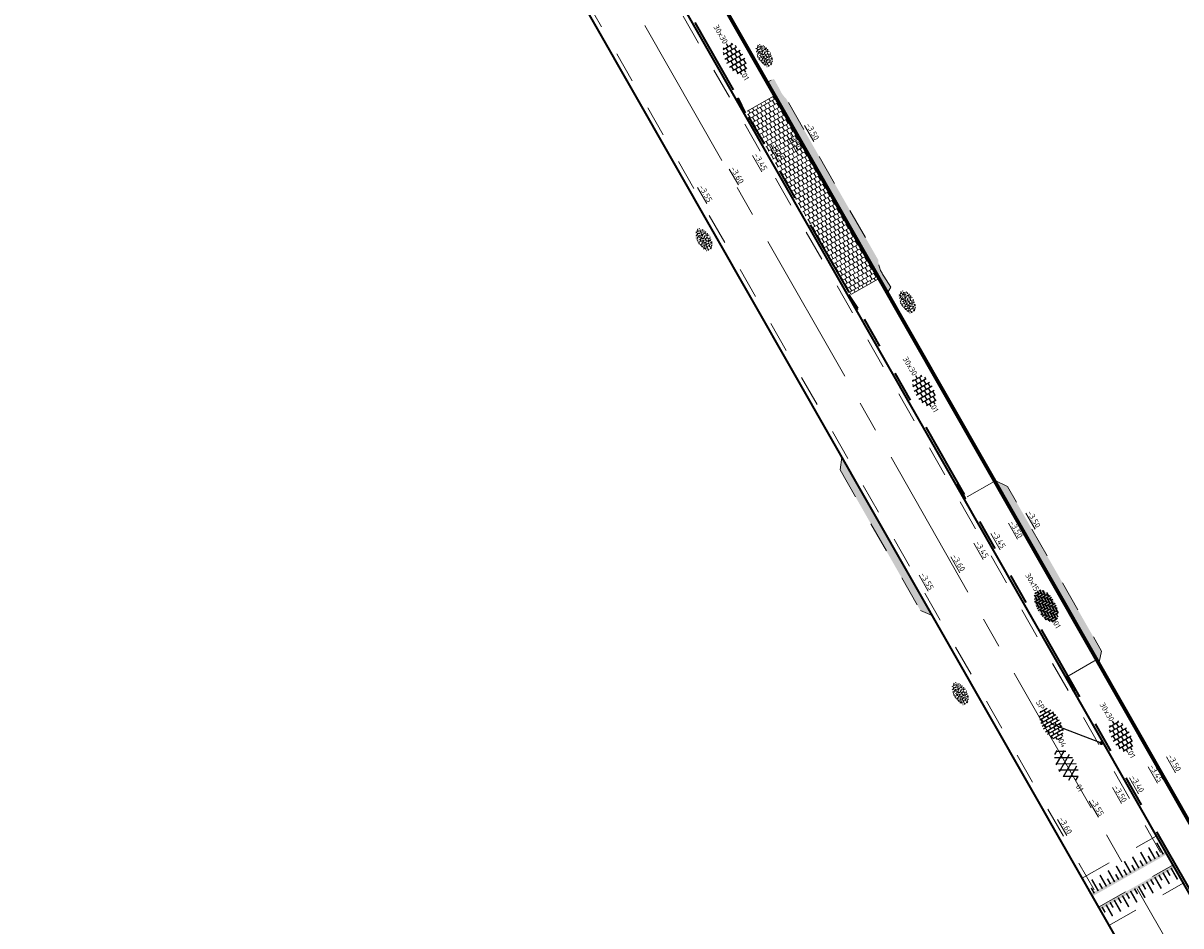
# Model space of a CAD drawing. Header units: metres. Extents: x 111691 to 117439, y 474133 to 478789.
# Tile 45 of 127: x 114739 to 114813, y 475750 to 475808. Entities that reach past the tile are written whole.
import ezdxf
from ezdxf.enums import TextEntityAlignment as Align

# ---------------------------------------------------------------- set-up
doc = ezdxf.new("R2010")
doc.units = ezdxf.units.M
for name, pattern in [('AM-AS', [16, 10, -2, 2, -2]), ('VH-TROTTOIRBAND_130-150', [15, 5, -2, 2, -2, 2, -2]), ('XX-HIDDEN', [4, 2, -2])]:
    doc.linetypes.add(name, pattern=pattern)
for name, color, linetype, lineweight in [('N-WE-AM-AS-G', 10, 'AM-AS', 18), ('N-WE-GR-GRAS-S', 60, 'Continuous', 25), ('N-WE-VH-HOOGTELABEL-T18', 2, 'Continuous', 18), ('N-WE-VH-KANTOPSLUITING_OPSLUITBAND_100X200-G', 150, 'Continuous', 35), ('N-WE-VH-KANTOPSLUITING_TROTTOIRBAND_130 150-G', 210, 'VH-TROTTOIRBAND_130-150', 35), ('N-WE-VH-KANTOPSLUITING_VERLOOPBAND-G', 40, 'Continuous', 35), ('N-WE-VH-KANTOPSLUITING_VOORKANTBAND-G', 7, 'Continuous', 35), ('N-WE-VH-KANTVERHARDING-G', 1, 'Continuous', 35), ('N-WE-VH-MARKERING_DREMPEL-G', 7, 'Continuous', 25), ('N-WE-VH-MARKERING_VOP-A', 7, 'Continuous', 25), ('N-WE-VH-MATERIAALGRENS-G', 7, 'XX-HIDDEN', 18), ('N-WE-VH-VERHARDING_ASFALT-S', 7, 'Continuous', 25), ('N-WE-VH-VERHARDING_HERSTRATEN-S', 253, 'Continuous', 25), ('N-WE-VH-VERHARDING_TEGEL-S', 7, 'Continuous', 25), ('N-WE-VH-VERHARDING_TEGEL60-A', 252, 'Continuous', 18), ('X-XX-AL-AANPIJLING_SYMBOLEN-T25', 7, 'Continuous', 25)]:
    doc.layers.add(name, color=color, linetype=linetype, lineweight=lineweight)
doc.styles.add('ISO', font='NLCS-ISO.ttf')
doc.styles.add('NLCS-ISO', font='NLCS-ISO.ttf')
doc.styles.add('NLCS-ISO-M200-T18', font='NLCS-ISO.ttf', dxfattribs={"height": 0.36})
doc.dimstyles.new('M200T25-PIJL', dxfattribs={"dimscale": 0.2, "dimtxt": 2.5, "dimasz": 2, "dimexe": 1, "dimexo": 0.25, "dimgap": 0.75, "dimtad": 1, "dimzin": 0, "dimdsep": 46, "dimtxsty": 'ISO', "dimcen": 0, "dimdle": 1, "dimse1": 1, "dimse2": 1, "dimclrt": 2, "dimazin": 0, "dimtfac": 1, "dimtdec": 4, "dimtmove": 2, "dimatfit": 3, "dimfxl": 1, "dimtolj": 1, "dimtzin": 0, "dimarcsym": 0})

# ---------------------------------------------------------------- blocks, each defined once
blk = doc.blocks.new('SVH-ASFALT-SO')
at = {"ltscale": 0.1}
for p, q in [((-3.36, 2.17), (-1.83, 4.83)), ((0.36, -0.07), (-2.31, 4.55)), ((-1.91, 0.69), (0.95, 5.64)), ((2.75, -0.22), (-0.47, 5.37)), ((0, 0), (3.27, 5.66)), ((4.87, 0.12), (1.65, 5.7)), ((2.18, -0.23), (5.32, 5.22)), ((6.7, 0.95), (4.04, 5.55)), ((4.66, 0.07), (7.07, 4.25)), ((7.83, 2.99), (7.15, 4.18)), ((-2.72, 1.26), (-3.45, 2.54))]:
    blk.add_line(p, q, dxfattribs=at)
at = {"style": 'NLCS-ISO'}
blk.add_attdef('KLEUR', text='', height=1.8, dxfattribs=at).set_placement((9.49, 2.74), align=Align.MIDDLE_LEFT)
at = {"style": 'NLCS-ISO', "flags": 1}
blk.add_attdef('FUNCTIE', text='', height=1.8, dxfattribs=at).set_placement((0.12, -3.58), align=Align.MIDDLE_CENTER)
blk = doc.blocks.new('SVH-BSS_KEIFORMAAT_HALFST-SO')
at = {"ltscale": 0.1}
for p, q in [((-5.46, 1.05), (-5.25, 1.05)), ((-5.25, -1.46), (-5.25, 1.28)), ((-5.25, 0), (-4.2, 0)), ((-4.2, -2.2), (-4.2, 2.03)), ((-4.2, 1.05), (-3.15, 1.05)), ((-3.15, -2.63), (-3.15, 2.46)), ((-3.15, 2.1), (-2.1, 2.1)), ((-3.15, 0), (-2.1, 0)), ((-2.1, -2.89), (-2.1, 2.72)), ((-2.1, 1.05), (-1.05, 1.05)), ((-1.05, -3.03), (-1.05, 2.86)), ((-1.05, 2.1), (0, 2.1)), ((-1.05, 0), (0, 0)), ((0, -3.06), (0, 2.88)), ((0, 1.05), (1.05, 1.05)), ((1.05, -2.98), (1.05, 2.81)), ((1.05, 2.1), (2.1, 2.1)), ((1.05, 0), (2.1, 0)), ((2.1, -2.8), (2.1, 2.62)), ((2.1, 1.05), (3.15, 1.05)), ((3.15, -2.47), (3.15, 2.3)), ((3.15, 2.1), (3.61, 2.1)), ((3.15, 0), (4.2, 0)), ((4.2, -1.94), (4.2, 1.76)), ((4.2, 1.05), (5, 1.05)), ((5.25, -0.83), (5.25, 0.66)), ((5.25, 0), (5.43, 0)), ((-5.58, -1.05), (-5.25, -1.05)), ((-4.39, -2.1), (-4.2, -2.1)), ((-4.2, -1.05), (-3.15, -1.05)), ((-3.15, -2.1), (-2.1, -2.1)), ((-2.1, -1.05), (-1.05, -1.05)), ((-1.05, -2.1), (0, -2.1)), ((0, -1.05), (1.05, -1.05)), ((1.05, -2.1), (2.1, -2.1)), ((2.1, -1.05), (3.15, -1.05)), ((3.15, -2.1), (3.93, -2.1)), ((4.2, -1.05), (5.12, -1.05))]:
    blk.add_line(p, q, dxfattribs=at)
at = {"style": 'NLCS-ISO'}
blk.add_attdef('FORMAAT', text='', height=1.8, dxfattribs=at).set_placement((-5.68, -0.09), align=Align.MIDDLE_RIGHT)
blk.add_attdef('KLEUR', text='', height=1.8, dxfattribs=at).set_placement((5.53, -0.09), align=Align.MIDDLE_LEFT)
at = {"style": 'NLCS-ISO', "flags": 1}
blk.add_attdef('FUNCTIE', text='', height=1.8, dxfattribs=at).set_placement((0.12, -3.58), align=Align.MIDDLE_CENTER)
blk = doc.blocks.new('SGR-GRAS_01-SO')
at = {"ltscale": 0.1}
for p, q in [((-1.96, -0.07), (-1.98, 0)), ((-1.93, 0.19), (-1.93, 0.24)), ((-1.89, 0.24), (-1.92, 0.25)), ((-1.67, 0.02), (-1.6, 0.04)), ((-1.6, 0.24), (-1.65, 0.29)), ((-1.53, 0.32), (-1.6, 0.35)), ((-1.45, 0.64), (-1.52, 0.66)), ((-1.52, 0.19), (-1.44, 0.19)), ((-1.47, 0.58), (-1.48, 0.65)), ((-1.43, 0.48), (-1.35, 0.5)), ((-1.36, 0.21), (-1.43, 0.23)), ((-1.42, 0.13), (-1.36, 0.17)), ((-1.38, 0.11), (-1.32, 0.16)), ((-1.37, 0.01), (-1.38, 0.08)), ((-1.33, 0.11), (-1.33, 0.19)), ((-1.3, 0.76), (-1.32, 0.77)), ((-1.28, 0.68), (-1.28, 0.76)), ((-1.17, 0.39), (-1.23, 0.43)), ((-1.17, 0.24), (-1.22, 0.29)), ((-1.15, 0.65), (-1.21, 0.7)), ((-1.11, 0.17), (-1.04, 0.19)), ((-1.03, 0.03), (-1.1, 0.07)), ((-0.94, 0.84), (-1, 0.88)), ((-0.97, 0.51), (-0.92, 0.57)), ((-0.89, 0.5), (-0.97, 0.52)), ((-0.94, 0.19), (-0.87, 0.19)), ((-0.92, 0.42), (-0.86, 0.46)), ((-0.89, 0.81), (-0.82, 0.81)), ((-0.87, 0.66), (-0.89, 0.73)), ((-0.8, 0.06), (-0.88, 0.08)), ((-0.87, 0.62), (-0.8, 0.64)), ((-0.8, 0.47), (-0.87, 0.51)), ((-0.75, 0.24), (-0.8, 0.29)), ((-0.77, 0.09), (-0.79, 0.16)), ((-0.73, 0.65), (-0.78, 0.7)), ((-0.74, 0.03), (-0.73, 0.11)), ((-0.67, 0.11), (-0.73, 0.14)), ((-0.69, 0.61), (-0.68, 0.68)), ((-0.58, 0.92), (-0.64, 0.96)), ((-0.56, 0.92), (-0.51, 0.97)), ((-0.56, 0.32), (-0.48, 0.34)), ((-0.44, 0.55), (-0.51, 0.59)), ((-0.43, 0.78), (-0.5, 0.8)), ((-0.42, 0.71), (-0.36, 0.74)), ((-0.34, 0.35), (-0.41, 0.37)), ((-0.32, 0.24), (-0.38, 0.29)), ((-0.31, 0.19), (-0.37, 0.22)), ((-0.37, 0.19), (-0.29, 0.19)), ((-0.31, 0.65), (-0.36, 0.7)), ((-0.32, 0.81), (-0.24, 0.81)), ((-0.32, 0.77), (-0.24, 0.79)), ((-0.28, 0.73), (-0.29, 0.81)), ((-0.21, 1), (-0.27, 1.03)), ((-0.24, 0.02), (-0.17, 0.04)), ((-0.18, 0.17), (-0.19, 0.24)), ((-0.08, 0.63), (-0.14, 0.67)), ((-0.14, -0.04), (-0.14, 0.03)), ((-0.09, 0.53), (-0.09, 0.6)), ((-0.08, 0.16), (-0.03, 0.21)), ((-0.07, 0.19), (0, 0.23)), ((0.06, 0.27), (-0.01, 0.3)), ((0, 0.47), (0.07, 0.49)), ((0.1, 0.24), (0.05, 0.29)), ((0.13, 0.64), (0.06, 0.66)), ((0.07, 0.99), (0.14, 1.03)), ((0.12, 0.65), (0.07, 0.7)), ((0.22, 0.2), (0.15, 0.22)), ((0.21, 0.19), (0.28, 0.19)), ((0.29, 0.71), (0.22, 0.75)), ((0.24, 0.92), (0.31, 0.94)), ((0.26, 0.81), (0.33, 0.81)), ((0.32, 0.81), (0.3, 0.89)), ((0.31, 0.17), (0.39, 0.19)), ((0.32, 0.57), (0.38, 0.62)), ((0.42, 0.34), (0.36, 0.38)), ((0.42, 0.25), (0.4, 0.32)), ((0.43, 0.48), (0.49, 0.51)), ((0.53, 0.24), (0.47, 0.29)), ((0.54, 0.65), (0.49, 0.7)), ((0.56, -0.02), (0.49, 0.02)), ((0.5, 0.45), (0.51, 0.53)), ((0.59, 0.93), (0.52, 0.94)), ((0.55, 0.62), (0.63, 0.64)), ((0.65, 0.79), (0.58, 0.83)), ((0.68, 0.49), (0.61, 0.51)), ((0.77, 0.05), (0.7, 0.07)), ((0.78, 0.42), (0.72, 0.46)), ((0.78, 0.19), (0.86, 0.19)), ((0.83, 0.81), (0.91, 0.81)), ((0.92, 0.06), (0.85, 0.09)), ((0.87, 0.31), (0.94, 0.33)), ((0.95, 0.24), (0.9, 0.29)), ((0.91, 0.89), (0.91, 0.92)), ((0.97, 0.65), (0.91, 0.7)), ((0.93, 0.76), (0.99, 0.8)), ((1.01, 0.87), (0.95, 0.91)), ((1.01, 0.33), (1, 0.4)), ((1.15, 0.78), (1.08, 0.8)), ((1.15, 0.5), (1.08, 0.54)), ((1.1, 0.38), (1.1, 0.45)), ((1.11, 0.77), (1.18, 0.79)), ((1.24, 0.34), (1.17, 0.36)), ((1.18, 0.01), (1.26, 0.03)), ((1.21, 0.21), (1.26, 0.26)), ((1.28, 0.14), (1.22, 0.17)), ((1.28, 0.25), (1.35, 0.29)), ((1.37, 0.24), (1.32, 0.29)), ((1.39, 0.65), (1.34, 0.7)), ((1.36, 0.19), (1.43, 0.19)), ((1.42, 0.46), (1.5, 0.48)), ((1.51, 0.58), (1.44, 0.62)), ((1.64, 0.21), (1.58, 0.25)), ((1.61, 0.41), (1.59, 0.48)), ((1.69, 0.3), (1.7, 0.37)), ((1.79, 0.19), (1.72, 0.21)), ((1.74, 0.16), (1.81, 0.18)), ((1.8, 0.24), (1.75, 0.29)), ((1.93, 0.19), (1.95, 0.19)), ((-1.92, -0.16), (-1.85, -0.12)), ((-1.82, -0.08), (-1.9, -0.06)), ((-1.76, -0.13), (-1.82, -0.09)), ((-1.78, -0.3), (-1.73, -0.25)), ((-1.62, -0.5), (-1.69, -0.46)), ((-1.63, -0.57), (-1.68, -0.52)), ((-1.61, -0.17), (-1.67, -0.11)), ((-1.57, -0.44), (-1.49, -0.44)), ((-1.54, -0.66), (-1.5, -0.64)), ((-1.4, -0.05), (-1.46, -0.01)), ((-1.38, -0.46), (-1.38, -0.39)), ((-1.35, -0.28), (-1.28, -0.26)), ((-1.27, -0.23), (-1.34, -0.21)), ((-1.26, -0.42), (-1.33, -0.38)), ((-1.27, -0.56), (-1.28, -0.48)), ((-1.21, -0.57), (-1.26, -0.52)), ((-1.18, -0.67), (-1.25, -0.65)), ((-1.19, -0.17), (-1.24, -0.11)), ((-1.13, -0.78), (-1.19, -0.75)), ((-1.06, -0.39), (-1, -0.35)), ((-1.04, -0.58), (-0.97, -0.57)), ((-0.99, -0.44), (-0.92, -0.44)), ((-0.9, -0.34), (-0.96, -0.3)), ((-0.9, -0.65), (-0.84, -0.6)), ((-0.84, -0.94), (-0.85, -0.93)), ((-0.78, -0.57), (-0.84, -0.52)), ((-0.76, -0.7), (-0.83, -0.67)), ((-0.76, -0.17), (-0.82, -0.11)), ((-0.8, -0.13), (-0.73, -0.11)), ((-0.71, -0.38), (-0.79, -0.36)), ((-0.79, -0.54), (-0.78, -0.46)), ((-0.72, -0.89), (-0.65, -0.87)), ((-0.71, -0.9), (-0.64, -0.86)), ((-0.62, -0.82), (-0.7, -0.8)), ((-0.67, -0.48), (-0.69, -0.4)), ((-0.53, -0.26), (-0.6, -0.22)), ((-0.58, -0.99), (-0.59, -0.97)), ((-0.57, -0.1), (-0.5, -0.06)), ((-0.49, -0.25), (-0.44, -0.19)), ((-0.48, -0.44), (-0.41, -0.42)), ((-0.4, -0.63), (-0.46, -0.59)), ((-0.38, -0.98), (-0.43, -0.93)), ((-0.42, -0.44), (-0.34, -0.44)), ((-0.36, -0.57), (-0.41, -0.52)), ((-0.34, -0.17), (-0.39, -0.11)), ((-0.26, -0.99), (-0.33, -0.95)), ((-0.25, -0.09), (-0.32, -0.07)), ((-0.17, -0.18), (-0.24, -0.14)), ((-0.16, -0.53), (-0.23, -0.51)), ((-0.21, -0.61), (-0.15, -0.58)), ((-0.19, -0.62), (-0.19, -0.54)), ((-0.17, -0.74), (-0.1, -0.72)), ((-0.07, -0.97), (-0.14, -0.95)), ((-0.04, -0.55), (-0.1, -0.51)), ((-0.08, -0.4), (-0.09, -0.32)), ((-0.01, -1.01), (0.04, -0.95)), ((0.05, -0.98), (0, -0.93)), ((0.07, -0.57), (0.01, -0.52)), ((0.02, -0.96), (0.01, -0.89)), ((0.08, -0.17), (0.03, -0.11)), ((0.1, -0.91), (0.03, -0.88)), ((0.07, -0.29), (0.14, -0.27)), ((0.19, -0.1), (0.13, -0.06)), ((0.16, -0.44), (0.23, -0.44)), ((0.17, -1.04), (0.22, -1.02)), ((0.31, -0.24), (0.24, -0.22)), ((0.33, -0.47), (0.26, -0.43)), ((0.29, -0.33), (0.35, -0.29)), ((0.4, -0.68), (0.32, -0.66)), ((0.39, -0.6), (0.45, -0.55)), ((0.39, -0.59), (0.46, -0.57)), ((0.4, -0.69), (0.41, -0.62)), ((0.46, -0.83), (0.4, -0.8)), ((0.47, -0.98), (0.42, -0.93)), ((0.49, -0.57), (0.44, -0.52)), ((0.45, -0.12), (0.46, -0.05)), ((0.51, -0.17), (0.45, -0.11)), ((0.52, -0.32), (0.5, -0.24)), ((0.62, -0.88), (0.6, -0.81)), ((0.63, -0.14), (0.7, -0.12)), ((0.69, -0.39), (0.62, -0.35)), ((0.64, -0.84), (0.71, -0.81)), ((0.7, -0.89), (0.77, -0.88)), ((0.73, -0.44), (0.81, -0.44)), ((0.82, -0.76), (0.76, -0.72)), ((0.78, -0.04), (0.85, 0)), ((0.86, -0.39), (0.79, -0.37)), ((0.8, -0.19), (0.85, -0.14)), ((0.86, -0.94), (0.84, -0.93)), ((0.91, -0.57), (0.86, -0.52)), ((0.93, -0.17), (0.88, -0.11)), ((0.95, -0.83), (0.88, -0.81)), ((0.94, -0.44), (1.01, -0.42)), ((1.05, -0.31), (0.99, -0.27)), ((1, -0.77), (1, -0.7)), ((1.05, -0.2), (1.05, -0.12)), ((1.11, -0.24), (1.1, -0.16)), ((1.19, -0.68), (1.12, -0.64)), ((1.14, -0.56), (1.21, -0.52)), ((1.21, -0.8), (1.2, -0.73)), ((1.33, -0.1), (1.26, -0.08)), ((1.26, -0.75), (1.33, -0.73)), ((1.34, -0.57), (1.29, -0.52)), ((1.36, -0.17), (1.3, -0.11)), ((1.31, -0.44), (1.38, -0.44)), ((1.42, -0.23), (1.35, -0.19)), ((1.42, -0.54), (1.35, -0.52)), ((1.55, -0.6), (1.49, -0.56)), ((1.5, -0.29), (1.57, -0.27)), ((1.64, -0.27), (1.65, -0.2)), ((1.64, -0.27), (1.7, -0.23)), ((1.68, -0.55), (1.74, -0.5)), ((1.71, -0.16), (1.69, -0.09)), ((1.78, -0.15), (1.71, -0.11)), ((1.71, -0.52), (1.71, -0.52)), ((1.78, -0.17), (1.73, -0.11)), ((1.88, -0.25), (1.81, -0.23))]:
    blk.add_line(p, q, dxfattribs=at)
at = {"ltscale": 0.1, "style": 'NLCS-ISO'}
blk.add_attdef('TYPE', text='', height=0.5, dxfattribs=at).set_placement((3.47, -0.02), align=Align.MIDDLE_CENTER)
blk = doc.blocks.new('SVH-TEGEL_150X300_DIK_ELLEBOOG-SO')
h = blk.add_hatch(color=254)
h.dxf.hatch_style = 1
edge = h.paths.add_edge_path()
edge.add_ellipse((0.01, 0.01), major_axis=(-5.66, 0), ratio=0.530464, start_angle=0, end_angle=360)
for p, q in [((-5.48, 0.75), (-4.5, 0.75)), ((-5.25, 0.75), (-5.48, 0.75)), ((-5.25, 1.12), (-5.25, 0.75)), ((-5.25, 1.12), (-5.25, 0.75)), ((-5.25, 0.75), (-3.75, 0.75)), ((-4.9, 1.5), (-3.75, 1.5)), ((-4.5, 1.5), (-4.9, 1.5)), ((-4.5, 1.82), (-4.5, 1.5)), ((-4.5, 1.82), (-4.5, 1.5)), ((-4.5, 1.5), (-3, 1.5)), ((-3.75, 0.75), (-4.5, 0.75)), ((-4.5, 0.75), (-4.5, -0.75)), ((-4.5, 0.75), (-4.5, 0)), ((-3, 1.5), (-3.75, 1.5)), ((-3.75, 1.5), (-3.75, 0)), ((-3.75, 1.5), (-3.75, 0.75)), ((-3.75, 0.75), (-3.75, -0.75)), ((-3.74, 2.25), (-3, 2.25)), ((-3.74, 2.25), (-2.25, 2.25)), ((-2.25, 2.25), (-3, 2.25)), ((-3, 2.25), (-3, 0.75)), ((-3, 2.25), (-3, 1.5)), ((-3, 1.5), (-3, 0)), ((-2.25, 0.75), (-3, 0.75)), ((-3, 0.75), (-3, 0)), ((-3, 0.75), (-1.5, 0.75)), ((-2.25, 2.75), (-2.25, 1.5)), ((-2.25, 2.75), (-2.25, 2.25)), ((-2.25, 2.25), (-2.25, 0.75)), ((-2.25, 1.5), (-2.25, 0.75)), ((-2.25, 1.5), (-0.75, 1.5)), ((-1.5, 1.5), (-2.25, 1.5)), ((-2.25, 0.75), (-0.75, 0.75)), ((-1.5, 2.89), (-1.5, 1.5)), ((-1.5, 2.89), (-1.5, 2.25)), ((-1.5, 2.25), (-1.5, 1.5)), ((-1.5, 2.25), (0, 2.25)), ((-0.75, 2.25), (-1.5, 2.25)), ((-1.5, 1.5), (0, 1.5)), ((-0.75, 0.75), (-1.5, 0.75)), ((-1.5, 0.75), (-1.5, -0.75)), ((-1.5, 0.75), (-1.5, 0)), ((-0.75, 2.97), (-0.75, 2.25)), ((-0.75, 2.97), (-0.75, 2.25)), ((-0.75, 2.25), (0.75, 2.25)), ((0, 1.5), (-0.75, 1.5)), ((-0.75, 1.5), (-0.75, 0)), ((-0.75, 1.5), (-0.75, 0.75)), ((-0.75, 0.75), (-0.75, -0.75)), ((0, 0), (-0.75, 0)), ((0.75, 2.25), (0, 2.25)), ((0, 2.25), (0, 0.75)), ((0, 2.25), (0, 1.5)), ((0, 1.5), (0, 0)), ((0, 0.75), (1.5, 0.75)), ((0, 0.75), (0, 0)), ((0.75, 0.75), (0, 0.75)), ((0, 0), (1.5, 0)), ((0.75, 2.97), (0.75, 1.5)), ((0.75, 2.97), (0.75, 2.25)), ((0.75, 2.25), (0.75, 0.75)), ((0.75, 1.5), (0.75, 0.75)), ((0.75, 1.5), (2.25, 1.5)), ((1.5, 1.5), (0.75, 1.5)), ((0.75, 0.75), (2.25, 0.75)), ((1.5, 0), (0.75, 0)), ((1.5, 2.89), (1.5, 1.5)), ((1.5, 2.89), (1.5, 2.25)), ((1.5, 2.25), (1.5, 1.5)), ((1.5, 2.25), (3, 2.25)), ((2.25, 2.25), (1.5, 2.25)), ((1.5, 1.5), (3, 1.5)), ((1.5, 0.75), (1.5, 0)), ((2.25, 0.75), (1.5, 0.75)), ((1.5, 0.75), (1.5, -0.75)), ((1.5, 0), (1.5, -1.5)), ((2.25, 2.75), (2.25, 2.25)), ((2.25, 2.75), (2.25, 2.25)), ((2.25, 2.25), (3.74, 2.25)), ((2.25, 1.5), (2.25, 0.75)), ((3, 1.5), (2.25, 1.5)), ((2.25, 1.5), (2.25, 0)), ((2.25, 0.75), (2.25, -0.75)), ((2.25, 0), (2.25, -0.75)), ((2.25, 0), (3.75, 0)), ((3, 0), (2.25, 0)), ((3, 2.25), (3, 1.5)), ((3.74, 2.25), (3, 2.25)), ((3, 2.25), (3, 0.75)), ((3, 1.5), (3, 0)), ((3, 0.75), (3, 0)), ((3, 0.75), (4.5, 0.75)), ((3.75, 0.75), (3, 0.75)), ((3, 0), (4.5, 0)), ((3.75, 2.25), (3.75, 0.75)), ((3.75, 1.5), (3.75, 0.75)), ((3.75, 1.5), (4.9, 1.5)), ((3.75, 0.75), (5.25, 0.75)), ((3.75, 0), (3.75, -0.75)), ((4.5, 0), (3.75, 0)), ((3.75, 0), (3.75, -1.5)), ((4.5, 0.75), (4.5, 0)), ((5.25, 0.75), (4.5, 0.75)), ((4.5, 0.75), (4.5, -0.75)), ((4.5, 0), (4.5, -1.5)), ((5.25, 1.12), (5.25, 0.75)), ((5.25, 0.75), (5.25, -0.75)), ((5.25, 0), (5.25, -0.75)), ((5.25, 0), (5.66, 0)), ((-5.66, 0), (-5.25, 0)), ((-5.66, 0), (-4.5, 0)), ((-5.25, -0.75), (-5.48, -0.75)), ((-5.48, -0.75), (-5.25, -0.75)), ((-4.5, 0), (-5.25, 0)), ((-5.25, 0), (-5.25, -1.12)), ((-5.25, 0), (-5.25, -0.75)), ((-5.25, -0.75), (-5.25, -1.12)), ((-4.5, -1.5), (-4.9, -1.5)), ((-4.9, -1.5), (-3.75, -1.5)), ((-4.5, 0), (-4.5, -1.5)), ((-3.75, -0.75), (-4.5, -0.75)), ((-4.5, -0.75), (-4.5, -1.5)), ((-4.5, -0.75), (-3, -0.75)), ((-4.5, -1.5), (-3, -1.5)), ((-3, 0), (-3.75, 0)), ((-3.75, 0), (-3.75, -0.75)), ((-3.75, 0), (-2.25, 0)), ((-3.75, -0.75), (-2.25, -0.75)), ((-3, -1.5), (-3.75, -1.5)), ((-3.75, -1.5), (-3.75, -2.25)), ((-3.75, -1.5), (-3.75, -2.25)), ((-3, 0), (-1.5, 0)), ((-2.25, -0.75), (-3, -0.75)), ((-3, -0.75), (-3, -2.25)), ((-3, -0.75), (-3, -1.5)), ((-3, -1.5), (-3, -2.54)), ((-2.25, -2.25), (-3, -2.25)), ((-3, -2.25), (-3, -2.54)), ((-3, -2.25), (-1.5, -2.25)), ((-1.5, 0), (-2.25, 0)), ((-2.25, 0), (-2.25, -1.5)), ((-2.25, 0), (-2.25, -0.75)), ((-2.25, -0.75), (-2.25, -2.25)), ((-1.5, -1.5), (-2.25, -1.5)), ((-2.25, -1.5), (-2.25, -2.25)), ((-2.25, -1.5), (-0.75, -1.5)), ((-2.25, -2.25), (-0.75, -2.25)), ((-1.5, 0), (-1.5, -1.5)), ((-0.75, -0.75), (-1.5, -0.75)), ((-1.5, -0.75), (-1.5, -1.5)), ((-1.5, -0.75), (0, -0.75)), ((-1.5, -1.5), (0, -1.5)), ((-1.5, -2.25), (-1.5, -2.89)), ((-0.75, 0), (-0.75, -0.75)), ((-0.75, 0), (0.75, 0)), ((-0.75, -0.75), (0.75, -0.75)), ((-0.75, -1.5), (-0.75, -2.25)), ((0, -1.5), (-0.75, -1.5)), ((-0.75, -1.5), (-0.75, -2.97)), ((0, -0.75), (0, -1.5)), ((0.75, -0.75), (0, -0.75)), ((0, -0.75), (0, -2.25)), ((0, -1.5), (0, -3)), ((0.75, -2.25), (0, -2.25)), ((0, -2.25), (0, -3)), ((0, -2.25), (1.5, -2.25)), ((0.75, 0), (0.75, -0.75)), ((0.75, 0), (0.75, -1.5)), ((0.75, -0.75), (0.75, -2.25)), ((1.5, -1.5), (0.75, -1.5)), ((0.75, -1.5), (0.75, -2.25)), ((0.75, -1.5), (2.25, -1.5)), ((0.75, -2.25), (2.25, -2.25)), ((1.5, -0.75), (1.5, -1.5)), ((1.5, -0.75), (3, -0.75)), ((2.25, -0.75), (1.5, -0.75)), ((1.5, -1.5), (3, -1.5)), ((1.5, -2.25), (1.5, -2.89)), ((2.25, -2.25), (1.5, -2.25)), ((1.5, -2.25), (1.5, -2.89)), ((2.25, -0.75), (3.75, -0.75)), ((2.25, -1.5), (2.25, -2.25)), ((3, -1.5), (2.25, -1.5)), ((2.25, -1.5), (2.25, -2.75)), ((2.25, -2.25), (2.25, -2.75)), ((3, -0.75), (3, -1.5)), ((3.75, -0.75), (3, -0.75)), ((3, -0.75), (3, -2.25)), ((3, -1.5), (3, -2.54)), ((3, -2.25), (3, -2.54)), ((3, -2.25), (3.74, -2.25)), ((3.74, -2.25), (3, -2.25)), ((3.75, -0.75), (3.75, -2.25)), ((3.75, -1.5), (3.75, -2.25)), ((3.75, -1.5), (4.9, -1.5)), ((4.5, -1.5), (3.75, -1.5)), ((4.5, -0.75), (4.5, -1.5)), ((4.5, -0.75), (5.48, -0.75)), ((5.25, -0.75), (4.5, -0.75)), ((4.5, -1.5), (4.9, -1.5)), ((5.25, -0.75), (5.48, -0.75))]:
    blk.add_line(p, q)
at = {"style": 'NLCS-ISO'}
blk.add_attdef('FORMAAT', text='', height=1.8, dxfattribs=at).set_placement((-5.76, 0), align=Align.MIDDLE_RIGHT)
blk.add_attdef('KLEUR', text='', height=1.8, dxfattribs=at).set_placement((5.76, 0), align=Align.MIDDLE_LEFT)
at = {"style": 'NLCS-ISO', "flags": 1}
blk.add_attdef('FUNCTIE', text='', height=1.8, dxfattribs=at).set_placement((0.12, -3.58), align=Align.MIDDLE_CENTER)
blk = doc.blocks.new('SVH-TEGEL_300X300_DUN_HALFST-SO')
for p, q in [((-5.66, 0), (-4.5, 0)), ((-4.89, 1.5), (-4.5, 1.5)), ((-4.5, -1.8), (-4.5, 1.8)), ((-4.5, 0.75), (-3, 0.75)), ((-3.7, 2.25), (-3, 2.25)), ((-3, -2.52), (-3, 2.52)), ((-3, 1.5), (-1.5, 1.5)), ((-3, 0), (-1.5, 0)), ((-1.5, -2.87), (-1.5, 2.87)), ((-1.5, 2.25), (0, 2.25)), ((-1.5, 0.75), (0, 0.75)), ((0, -2.97), (0, 2.97)), ((0, 1.5), (1.5, 1.5)), ((0, 0), (1.5, 0)), ((1.5, -2.87), (1.5, 2.87)), ((1.5, 2.25), (3, 2.25)), ((1.5, 0.75), (3, 0.75)), ((3, -2.52), (3, 2.52)), ((3, 1.5), (4.5, 1.5)), ((3, 0), (4.5, 0)), ((4.5, -1.8), (4.5, 1.8)), ((4.5, 0.75), (5.48, 0.75)), ((-4.89, -1.5), (-4.5, -1.5)), ((-4.5, -0.75), (-3, -0.75)), ((-3.7, -2.25), (-3, -2.25)), ((-3, -1.5), (-1.5, -1.5)), ((-1.5, -0.75), (0, -0.75)), ((-1.5, -2.25), (0, -2.25)), ((0, -1.5), (1.5, -1.5)), ((1.5, -0.75), (3, -0.75)), ((1.5, -2.25), (3, -2.25)), ((3, -1.5), (4.5, -1.5)), ((4.5, -0.75), (5.48, -0.75))]:
    blk.add_line(p, q)
at = {"style": 'NLCS-ISO'}
blk.add_attdef('FORMAAT', text='', height=1.8, dxfattribs=at).set_placement((-5.76, 0), align=Align.MIDDLE_RIGHT)
blk.add_attdef('KLEUR', text='', height=1.8, dxfattribs=at).set_placement((5.58, 0), align=Align.MIDDLE_LEFT)
at = {"style": 'NLCS-ISO', "flags": 1}
blk.add_attdef('FUNCTIE', text='', height=1.8, dxfattribs=at).set_placement((0.12, -3.58), align=Align.MIDDLE_CENTER)

msp = doc.modelspace()

# ---------------------------------------------------------------- hatches: boundary and pattern name
at = {"layer": 'N-WE-VH-MARKERING_VOP-A'}
h = msp.add_hatch(color=256, dxfattribs=at)
h.dxf.hatch_style = 1
h.paths.add_polyline_path([(114807.264, 475752.175), (114807.363, 475752.001), (114812.138, 475754.709), (114812.041, 475754.884)])
h = msp.add_hatch(color=256, dxfattribs=at)
h.dxf.hatch_style = 1
h.paths.add_polyline_path([(114807.758, 475751.308), (114807.857, 475751.134), (114812.632, 475753.84), (114812.533, 475754.013)])
at = {"layer": 'N-WE-VH-VERHARDING_HERSTRATEN-S'}
h = msp.add_hatch(color=256, dxfattribs=at)
h.dxf.hatch_style = 1
h.paths.add_polyline_path([(114787.657, 475803.371, -0.1046), (114787.216, 475804.012), (114786.865, 475804.655), (114786.484, 475804.459), (114794.205, 475790.921), (114794.389, 475791.238), (114793.935, 475791.954, -0.14644), (114793.573, 475792.998)])
h = msp.add_hatch(color=256, dxfattribs=at)
h.dxf.hatch_style = 1
h.paths.add_polyline_path([(114791.233, 475780.286), (114791.126, 475779.464), (114796.288, 475770.413), (114797.047, 475770.09)])
h = msp.add_hatch(color=256, dxfattribs=at)
h.dxf.hatch_style = 1
h.paths.add_polyline_path([(114801.903, 475778.391), (114801.135, 475778.769), (114807.793, 475767.093), (114807.948, 475767.791)])
at = {"layer": 'N-WE-VH-VERHARDING_TEGEL60-A'}
h = msp.add_hatch(dxfattribs=at)
h.set_pattern_fill('AVH-TEGEL_300X300_HALFST-SO', color=256, angle=299.72, pattern_type=2)
h.set_pattern_definition([(299.72, (0, 0), (0.278997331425, -0.18617327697), [0.3, -0.3]), (29.72, (0, 0), (-0.14872855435, 0.26053755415), [])])
h.paths.add_polyline_path([(114791.776, 475790.74), (114793.6, 475791.78), (114786.881, 475803.563), (114785.057, 475802.522)])

# ---------------------------------------------------------------- linework, layer by layer
at = {"layer": 'N-WE-AM-AS-G'}
msp.add_lwpolyline([(114683.337, 475975.123), (114754.77, 475849.778), (114940.564, 475523.974)], dxfattribs=at)
at = {"layer": 'N-WE-VH-KANTOPSLUITING_OPSLUITBAND_100X200-G', "flags": 128}
msp.add_lwpolyline([(114925.449, 475560.571), (114759.114, 475852.253), (114685.572, 475981.299, -0.004745), (114685.516, 475981.4, -0.004745), (114685.534, 475981.409)], format="xyb", dxfattribs=at)
at = {"layer": 'N-WE-VH-KANTOPSLUITING_TROTTOIRBAND_130 150-G', "flags": 128}
msp.add_lwpolyline([(114685.204, 475977.696), (114757.29, 475851.214), (114938.253, 475533.88)], dxfattribs=at)
at = {"layer": 'N-WE-VH-KANTOPSLUITING_VERLOOPBAND-G'}
for points in [[(114784.431, 475803.317), (114784.605, 475803.416)], [(114784.558, 475803.396), (114784.991, 475802.485), (114784.431, 475803.317)], [(114784.926, 475802.448), (114785.057, 475802.522)], [(114791.645, 475790.665), (114791.776, 475790.74)], [(114792.271, 475789.871), (114791.711, 475790.702), (114792.141, 475789.797)], [(114792.141, 475789.797), (114792.271, 475789.871)], [(114798.598, 475778.474), (114798.728, 475778.548)], [(114798.728, 475778.548), (114799.158, 475777.642), (114798.598, 475778.474)], [(114799.093, 475777.605), (114799.223, 475777.679)], [(114805.648, 475766.111), (114805.778, 475766.185)], [(114806.143, 475765.242), (114805.713, 475766.148), (114806.274, 475765.316)], [(114806.143, 475765.242), (114806.274, 475765.316)]]:
    msp.add_lwpolyline(points, dxfattribs=at)
at = {"layer": 'N-WE-VH-KANTOPSLUITING_VOORKANTBAND-G', "flags": 128}
msp.add_lwpolyline([(114945.006, 475526.479), (114759.201, 475852.303), (114685.659, 475981.348, -0.003536), (114685.618, 475981.422)], format="xyb", dxfattribs=at)
at = {"layer": 'N-WE-VH-KANTOPSLUITING_VOORKANTBAND-G'}
msp.add_lwpolyline([(114685.302, 475977.229), (114757.159, 475851.139), (114942.717, 475525.749)], dxfattribs=at)
at = {"layer": 'N-WE-VH-KANTVERHARDING-G'}
msp.add_lwpolyline([(114680.948, 475973.761), (114752.381, 475848.416), (114938.175, 475522.612)], dxfattribs=at)
at = {"layer": 'N-WE-VH-MARKERING_DREMPEL-G', "const_width": 0.1, "flags": 128}
for points in [[(114811.921, 475754.71), (114811.502, 475755.449)], [(114810.881, 475754.111), (114810.462, 475754.851)], [(114811.142, 475754.259), (114810.945, 475754.607)], [(114811.403, 475754.407), (114810.984, 475755.147)], [(114811.664, 475754.555), (114811.467, 475754.903)], [(114809.315, 475753.223), (114808.896, 475753.963)], [(114809.837, 475753.519), (114809.418, 475754.259)], [(114810.098, 475753.667), (114809.901, 475754.015)], [(114810.359, 475753.815), (114809.94, 475754.555)], [(114810.62, 475753.963), (114810.423, 475754.311)], [(114812.418, 475753.833), (114812.837, 475753.094)], [(114807.743, 475752.346), (114807.324, 475753.085)], [(114808.265, 475752.642), (114807.846, 475753.381)], [(114808.526, 475752.79), (114808.329, 475753.138)], [(114808.793, 475752.927), (114808.374, 475753.667)], [(114809.054, 475753.075), (114808.857, 475753.423)], [(114809.576, 475753.371), (114809.379, 475753.719)], [(114811.113, 475753.094), (114811.31, 475752.746)], [(114811.374, 475753.242), (114811.793, 475752.502)], [(114811.635, 475753.39), (114811.832, 475753.042)], [(114811.896, 475753.537), (114812.315, 475752.798)], [(114812.157, 475753.685), (114812.354, 475753.337)], [(114807.483, 475752.198), (114807.285, 475752.546)], [(114808.004, 475752.494), (114807.807, 475752.842)], [(114809.808, 475752.354), (114810.227, 475751.615)], [(114810.069, 475752.502), (114810.266, 475752.154)], [(114810.33, 475752.65), (114810.749, 475751.91)], [(114810.591, 475752.798), (114810.788, 475752.45)], [(114810.852, 475752.946), (114811.271, 475752.206)], [(114808.497, 475751.625), (114808.694, 475751.277)], [(114808.764, 475751.762), (114809.183, 475751.023)], [(114809.019, 475751.921), (114809.216, 475751.573)], [(114809.286, 475752.058), (114809.705, 475751.319)], [(114809.547, 475752.206), (114809.744, 475751.858)], [(114807.981, 475751.319), (114808.178, 475750.971)], [(114808.242, 475751.467), (114808.661, 475750.727)]]:
    msp.add_lwpolyline(points, dxfattribs=at)
at = {"layer": 'N-WE-VH-MATERIAALGRENS-G'}
for p, q in [((114806.695, 475753.174), (114811.475, 475755.885)), ((114807.758, 475751.307), (114812.498, 475753.994)), ((114808.422, 475750.132), (114813.207, 475752.844))]:
    msp.add_line(p, q, dxfattribs=at)
at = {"layer": 'N-WE-VH-MATERIAALGRENS-G', "flags": 128}
for points in [[(114769.134, 475829.534), (114811.734, 475754.832)], [(114764.871, 475827.118), (114807.472, 475752.415)], [(114786.881, 475803.563), (114785.057, 475802.522)], [(114793.6, 475791.78), (114791.776, 475790.74)], [(114801.048, 475778.72), (114799.223, 475777.679)], [(114801.135, 475778.769), (114801.903, 475778.391), (114807.948, 475767.791), (114807.793, 475767.093)], [(114807.603, 475767.225), (114805.778, 475766.185)]]:
    msp.add_lwpolyline(points, dxfattribs=at)
msp.add_lwpolyline([(114794.205, 475790.921), (114794.389, 475791.238), (114793.935, 475791.954, -0.14644), (114793.573, 475792.998), (114787.657, 475803.371, -0.1046), (114787.216, 475804.012), (114786.865, 475804.655), (114786.484, 475804.459)], format="xyb", dxfattribs=at)
at = {"layer": 'N-WE-VH-MATERIAALGRENS-G'}
msp.add_lwpolyline([(114791.233, 475780.286), (114791.126, 475779.464), (114796.288, 475770.413), (114797.047, 475770.09)], dxfattribs=at)

# ---------------------------------------------------------------- block references
at = {"layer": 'N-WE-GR-GRAS-S', "xscale": 0.4, "yscale": 0.4, "zscale": 0.4, "rotation": 300.1117835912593}
for p in [(114786.254, 475806.145), (114782.369, 475794.297), (114795.457, 475790.276), (114798.865, 475765.057)]:
    msp.add_blockref('SGR-GRAS_01-SO', p, dxfattribs=at)
at = {"layer": 'N-WE-VH-VERHARDING_ASFALT-S', "xscale": 0.2, "yscale": 0.2, "zscale": 0.2, "rotation": 300.1117835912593}
for name, p, values in [('SVH-BSS_KEIFORMAAT_HALFST-SO', (114804.753, 475763.088), {'FORMAAT': 'SP', 'KLEUR': '04'}), ('SVH-ASFALT-SO', (114805.001, 475760.547), {'KLEUR': '01'})]:
    msp.add_blockref(name, p, dxfattribs=at).add_auto_attribs(values)
at = {"layer": 'N-WE-VH-VERHARDING_TEGEL-S', "xscale": 0.2, "yscale": 0.2, "zscale": 0.2, "rotation": 300.1117835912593}
for name, p, values in [('SVH-TEGEL_300X300_DUN_HALFST-SO', (114784.352, 475805.952), {'FORMAAT': '30x30', 'KLEUR': '01'}), ('SVH-TEGEL_300X300_DUN_HALFST-SO', (114796.536, 475784.577), {'FORMAAT': '30x30', 'KLEUR': '01'}), ('SVH-TEGEL_150X300_DIK_ELLEBOOG-SO', (114804.385, 475770.693), {'FORMAAT': '30x15', 'KLEUR': '01'}), ('SVH-TEGEL_300X300_DUN_HALFST-SO', (114809.21, 475762.305), {'FORMAAT': '30x30', 'KLEUR': '01'})]:
    msp.add_blockref(name, p, dxfattribs=at).add_auto_attribs(values)

# ---------------------------------------------------------------- texts
at = {"layer": 'N-WE-VH-HOOGTELABEL-T18', "style": 'NLCS-ISO-M200-T18'}
for s, p in [('%%U-3.50', (114788.901, 475801.691)), ('%%U-3.50', (114787.776, 475801.043)), ('%%U-3.45', (114786.642, 475800.381)), ('%%U-3.45', (114785.546, 475799.745)), ('%%U-3.60', (114784.056, 475798.881)), ('%%U-3.55', (114782.018, 475797.699)), ('%%U-3.50', (114803.149, 475776.723)), ('%%U-3.50', (114802.013, 475776.064)), ('%%U-3.45', (114799.794, 475774.777)), ('%%U-3.45', (114800.89, 475775.413)), ('%%U-3.60', (114798.303, 475773.912)), ('%%U-3.55', (114796.266, 475772.731)), ('%%U-3.50', (114812.192, 475761.032)), ('%%U-3.45', (114811.013, 475760.375)), ('%%U-3.50', (114808.712, 475759.041)), ('%%U-3.40', (114809.808, 475759.676)), ('%%U-3.55', (114807.221, 475758.176)), ('%%U-3.60', (114805.184, 475756.994))]:
    msp.add_text(s, height=0.36, rotation=299.72115, dxfattribs=at).set_placement(p)

# ---------------------------------------------------------------- leaders
at = {"layer": 'X-XX-AL-AANPIJLING_SYMBOLEN-T25'}
msp.add_leader([(114807.94, 475761.874), (114804.753, 475763.088)], dimstyle='M200T25-PIJL', override={"dimasz": 1.25, "dimgap": 0.14, "dimtad": 0, "dimldrblk": 'Dot', "dimfxl": 1.5, "dimarcsym": 1}, dxfattribs=at)

doc.saveas('drawing.dxf')
